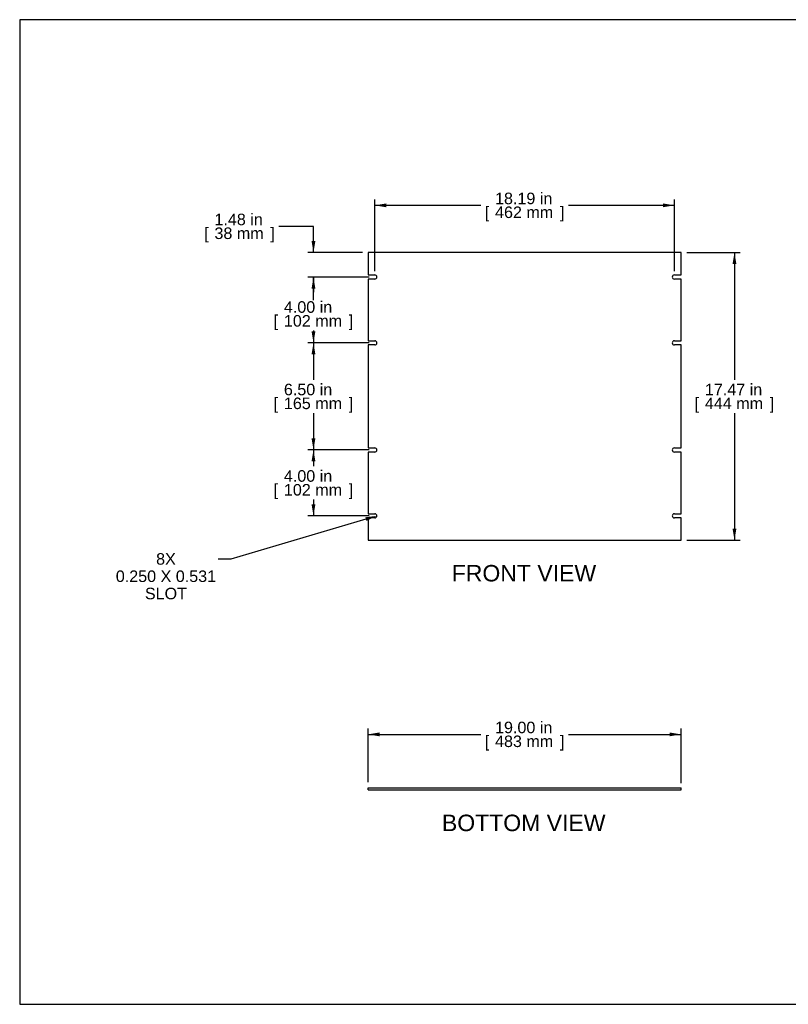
# Model space of a CAD drawing. Header units: inches. Extents: x 0 to 80, y 0 to 59.8.
# Tile 1 of 11: x 0 to 46.7, y 0 to 59.8. Entities that reach past the tile are written whole.
import ezdxf
from ezdxf import colors
from ezdxf.entities.mleader import LeaderData, LeaderLine
from ezdxf.enums import TextEntityAlignment as Align
from ezdxf.math import Vec2, Vec3

# ---------------------------------------------------------------- set-up
doc = ezdxf.new("R2010")
doc.units = ezdxf.units.IN
doc.header["$MEASUREMENT"] = 0
doc.layers.add('COM41835', color=7, linetype='Continuous')
doc.layers.add('Default', color=7, linetype='Continuous')
doc.styles.add('SEACAD_Arial', font='arial.ttf')
doc.dimstyles.new('WEB', dxfattribs={"dimtxt": 0.7, "dimasz": 0.7, "dimexe": 0.35, "dimexo": 0.35, "dimgap": 0.35, "dimtad": 0, "dimtih": 1, "dimtoh": 1, "dimzin": 4, "dimdsep": 46, "dimtxsty": 'SEACAD_Arial', "dimblk1": '_SE_FILLED', "dimblk2": '_SE_FILLED', "dimsah": 1, "dimcen": 0.35, "dimadec": 0, "dimazin": 0, "dimtfac": 1, "dimtofl": 0, "dimtmove": 0, "dimatfit": 3, "dimfxl": 1, "dimtolj": 1, "dimtzin": 4, "dimarcsym": 0})

# ---------------------------------------------------------------- blocks, each defined once
blk = doc.blocks.new('SE2')
at = {"layer": 'COM41835', "color": 7, "linetype": 'Continuous'}
for p, q in [((40.157, 45.643), (21.157, 45.643)), ((21.157, 45.643), (21.157, 44.284)), ((40.157, 44.284), (40.157, 45.643)), ((21.157, 44.284), (21.564, 44.284)), ((39.751, 44.284), (40.157, 44.284)), ((21.157, 44.034), (21.157, 40.284)), ((21.564, 44.034), (21.157, 44.034)), ((40.157, 44.034), (39.751, 44.034)), ((40.157, 40.284), (40.157, 44.034)), ((21.157, 40.284), (21.564, 40.284)), ((39.751, 40.284), (40.157, 40.284)), ((21.157, 40.034), (21.157, 33.784)), ((21.564, 40.034), (21.157, 40.034)), ((40.157, 40.034), (39.751, 40.034)), ((40.157, 33.784), (40.157, 40.034)), ((21.157, 33.784), (21.564, 33.784)), ((21.157, 33.534), (21.157, 29.784)), ((21.564, 33.534), (21.157, 33.534)), ((39.751, 33.784), (40.157, 33.784)), ((40.157, 33.534), (39.751, 33.534)), ((40.157, 29.784), (40.157, 33.534)), ((21.157, 29.784), (21.564, 29.784)), ((21.157, 29.534), (21.157, 28.175)), ((21.564, 29.534), (21.157, 29.534)), ((39.751, 29.784), (40.157, 29.784)), ((40.157, 29.534), (39.751, 29.534)), ((40.157, 28.175), (40.157, 29.534)), ((21.157, 28.175), (40.157, 28.175))]:
    blk.add_line(p, q, dxfattribs=at)
for centre, start, end in [((21.564, 44.159), 270, 90), ((39.751, 44.159), 90, 270), ((21.564, 40.159), 270, 90), ((39.751, 40.159), 90, 270), ((21.564, 33.659), 270, 90), ((39.751, 33.659), 90, 270), ((21.564, 29.659), 270, 90), ((39.751, 29.659), 90, 270)]:
    blk.add_arc(centre, 0.125, start, end, dxfattribs=at)
blk = doc.blocks.new('SE3')
at = {"layer": 'COM41835', "color": 7, "linetype": 'Continuous'}
for p, q in [((21.157, 13.141), (40.157, 13.141)), ((21.157, 13.016), (21.157, 13.141)), ((21.157, 13.016), (40.157, 13.016)), ((40.157, 13.016), (40.157, 13.141))]:
    blk.add_line(p, q, dxfattribs=at)
blk = doc.blocks.new('DMBLK36')
at = {"layer": 'Default', "linetype": 'Continuous', "transparency": 16777216}
for points in [[(21.857, 16.506), (21.157, 16.389), (21.857, 16.272)], [(39.457, 16.506), (39.457, 16.272), (40.157, 16.389)]]:
    blk.add_hatch(color=7, dxfattribs=at).paths.add_polyline_path(points)
at = {"layer": 'Default', "color": 7, "linetype": 'Continuous', "transparency": 16777216}
for p, q in [((21.157, 13.491), (21.157, 16.739)), ((21.157, 16.389), (27.993, 16.389)), ((33.322, 16.389), (40.157, 16.389)), ((40.157, 13.429), (40.157, 16.739))]:
    blk.add_line(p, q, dxfattribs=at)
at = {"layer": 'Default', "color": 7, "linetype": 'Continuous', "transparency": 16777216, "style": 'SEACAD_Arial'}
for s, p in [('19.00 in', (28.862, 17.159)), ('[', (28.238, 16.319)), ('483 mm', (28.862, 16.319)), (']', (32.803, 16.319))]:
    blk.add_text(s, height=0.7, dxfattribs=at).set_placement(p, align=Align.TOP_LEFT)
blk = doc.blocks.new('_SE_FILLED')
at = {"color": 0}
blk.add_line((0, 0), (-1, 0), dxfattribs=at)
blk.add_solid([(0, 0), (-1, -0.1665), (-1, 0.1665), (0, 0)], dxfattribs=at)
blk = doc.blocks.new('DMBLK37')
at = {"layer": 'Default', "linetype": 'Continuous', "transparency": 16777216}
for points in [[(17.721, 43.459), (17.954, 43.459), (17.837, 44.159)], [(17.721, 40.859), (17.837, 40.159), (17.954, 40.859)]]:
    blk.add_hatch(color=7, dxfattribs=at).paths.add_polyline_path(points)
at = {"layer": 'Default', "color": 7, "linetype": 'Continuous', "transparency": 16777216}
for p, q in [((21.214, 44.159), (17.487, 44.159)), ((17.837, 44.159), (17.837, 43.241)), ((17.837, 40.903), (17.837, 40.159)), ((21.214, 40.159), (17.487, 40.159))]:
    blk.add_line(p, q, dxfattribs=at)
at = {"layer": 'Default', "color": 7, "linetype": 'Continuous', "transparency": 16777216, "style": 'SEACAD_Arial'}
for s, p in [('4.00 in', (16.042, 42.688)), ('[', (15.418, 41.848)), ('102 mm', (16.042, 41.848)), (']', (19.983, 41.848))]:
    blk.add_text(s, height=0.7, dxfattribs=at).set_placement(p, align=Align.TOP_LEFT)
blk = doc.blocks.new('DMBLK38')
at = {"layer": 'Default', "linetype": 'Continuous', "transparency": 16777216}
for points in [[(17.721, 39.459), (17.954, 39.459), (17.837, 40.159)], [(17.721, 34.359), (17.837, 33.659), (17.954, 34.359)]]:
    blk.add_hatch(color=7, dxfattribs=at).paths.add_polyline_path(points)
at = {"layer": 'Default', "color": 7, "linetype": 'Continuous', "transparency": 16777216}
for p, q in [((21.214, 40.159), (17.487, 40.159)), ((17.837, 40.159), (17.837, 37.924)), ((17.837, 35.894), (17.837, 33.659)), ((21.214, 33.659), (17.487, 33.659))]:
    blk.add_line(p, q, dxfattribs=at)
at = {"layer": 'Default', "color": 7, "linetype": 'Continuous', "transparency": 16777216, "style": 'SEACAD_Arial'}
for s, p in [('6.50 in', (16.042, 37.679)), ('[', (15.418, 36.839)), ('165 mm', (16.042, 36.839)), (']', (19.983, 36.839))]:
    blk.add_text(s, height=0.7, dxfattribs=at).set_placement(p, align=Align.TOP_LEFT)
blk = doc.blocks.new('DMBLK39')
at = {"layer": 'Default', "linetype": 'Continuous', "transparency": 16777216}
for points in [[(17.721, 32.959), (17.954, 32.959), (17.837, 33.659)], [(17.721, 30.359), (17.837, 29.659), (17.954, 30.359)]]:
    blk.add_hatch(color=7, dxfattribs=at).paths.add_polyline_path(points)
at = {"layer": 'Default', "color": 7, "linetype": 'Continuous', "transparency": 16777216}
for p, q in [((21.214, 33.659), (17.487, 33.659)), ((17.837, 33.659), (17.837, 32.674)), ((17.837, 30.644), (17.837, 29.659)), ((21.214, 29.659), (17.487, 29.659))]:
    blk.add_line(p, q, dxfattribs=at)
at = {"layer": 'Default', "color": 7, "linetype": 'Continuous', "transparency": 16777216, "style": 'SEACAD_Arial'}
for s, p in [('4.00 in', (16.042, 32.429)), ('[', (15.418, 31.589)), ('102 mm', (16.042, 31.589)), (']', (19.983, 31.589))]:
    blk.add_text(s, height=0.7, dxfattribs=at).set_placement(p, align=Align.TOP_LEFT)
blk = doc.blocks.new('DMBLK40')
at = {"layer": 'Default', "linetype": 'Continuous', "transparency": 16777216}
for points in [[(17.721, 46.343), (17.837, 45.643), (17.954, 46.343)], [(17.721, 43.459), (17.954, 43.459), (17.837, 44.159)]]:
    blk.add_hatch(color=7, dxfattribs=at).paths.add_polyline_path(points)
at = {"layer": 'Default', "color": 7, "linetype": 'Continuous', "transparency": 16777216}
for p, q in [((17.837, 47.236), (15.737, 47.236)), ((17.837, 45.643), (17.837, 47.236)), ((20.807, 45.643), (17.487, 45.643)), ((21.214, 44.159), (17.487, 44.159)), ((17.837, 42.759), (17.837, 44.159))]:
    blk.add_line(p, q, dxfattribs=at)
at = {"layer": 'Default', "color": 7, "linetype": 'Continuous', "transparency": 16777216, "style": 'SEACAD_Arial'}
for s, p in [('1.48 in', (11.825, 48.006)), ('[', (11.201, 47.166)), ('38 mm', (11.825, 47.166)), (']', (15.218, 47.166))]:
    blk.add_text(s, height=0.7, dxfattribs=at).set_placement(p, align=Align.TOP_LEFT)
blk = doc.blocks.new('DMBLK41')
at = {"layer": 'Default', "linetype": 'Continuous', "transparency": 16777216}
for points in [[(22.264, 48.627), (21.564, 48.511), (22.264, 48.394)], [(39.051, 48.627), (39.051, 48.394), (39.751, 48.511)]]:
    blk.add_hatch(color=7, dxfattribs=at).paths.add_polyline_path(points)
at = {"layer": 'Default', "color": 7, "linetype": 'Continuous', "transparency": 16777216}
for p, q in [((21.564, 44.509), (21.564, 48.861)), ((27.993, 48.511), (21.564, 48.511)), ((39.751, 48.511), (33.322, 48.511)), ((39.751, 44.509), (39.751, 48.861))]:
    blk.add_line(p, q, dxfattribs=at)
at = {"layer": 'Default', "color": 7, "linetype": 'Continuous', "transparency": 16777216, "style": 'SEACAD_Arial'}
for s, p in [('18.19 in', (28.862, 49.281)), ('[', (28.238, 48.441)), ('462 mm', (28.862, 48.441)), (']', (32.803, 48.441))]:
    blk.add_text(s, height=0.7, dxfattribs=at).set_placement(p, align=Align.TOP_LEFT)
blk = doc.blocks.new('DMBLK42')
at = {"layer": 'Default', "linetype": 'Continuous', "transparency": 16777216}
for points in [[(43.516, 44.943), (43.399, 45.643), (43.283, 44.943)], [(43.516, 28.875), (43.283, 28.875), (43.399, 28.175)]]:
    blk.add_hatch(color=7, dxfattribs=at).paths.add_polyline_path(points)
at = {"layer": 'Default', "color": 7, "linetype": 'Continuous', "transparency": 16777216}
for p, q in [((40.507, 45.643), (43.749, 45.643)), ((43.399, 45.643), (43.399, 37.924)), ((43.399, 35.894), (43.399, 28.175)), ((40.507, 28.175), (43.749, 28.175))]:
    blk.add_line(p, q, dxfattribs=at)
at = {"layer": 'Default', "color": 7, "linetype": 'Continuous', "transparency": 16777216, "style": 'SEACAD_Arial'}
for s, p in [('17.47 in', (41.604, 37.679)), ('[', (40.98, 36.839)), ('444 mm', (41.604, 36.839)), (']', (45.545, 36.839))]:
    blk.add_text(s, height=0.7, dxfattribs=at).set_placement(p, align=Align.TOP_LEFT)

msp = doc.modelspace()

# ---------------------------------------------------------------- linework, layer by layer
at = {"layer": 'Default', "color": 7, "linetype": 'Continuous'}
for p, q in [((80, 59.783), (0, 59.783)), ((0, 59.783), (0, 0)), ((0, 0), (80, 0))]:
    msp.add_line(p, q, dxfattribs=at)

# ---------------------------------------------------------------- block references
at = {"layer": 'Default'}
for name in ['SE2', 'SE3']:
    msp.add_blockref(name, (0, 0), dxfattribs=at)

# ---------------------------------------------------------------- texts
at = {"layer": 'Default', "color": 7, "linetype": 'Continuous', "style": 'SEACAD_Arial'}
for s, p in [('FRONT VIEW', (26.233, 26.675)), ('BOTTOM VIEW', (25.636, 11.516))]:
    msp.add_text(s, height=1, dxfattribs=at).set_placement(p, align=Align.TOP_LEFT)

# ---------------------------------------------------------------- dimensions: what is measured, and where the dimension line sits
at = {"layer": 'Default', "color": 7, "linetype": 'Continuous'}
dim = msp.add_linear_dim(base=(21.564, 48.511), p1=(39.751, 44.159), p2=(21.564, 44.159), text='\\A1;<>', dimstyle='WEB', override={"dimpost": '\\X'}, dxfattribs=at)
dim.commit()
dim.dimension.update_dxf_attribs({"geometry": 'DMBLK41', "text_midpoint": (30.657, 48.511), "dimtype": 160})
for base, p1, p2, angle, picture, middle, dimtype in [((17.837, 45.643), (21.564, 44.159), (21.157, 45.643), 90, 'DMBLK40', (15.737, 47.236), 160), ((43.399, 45.643), (40.157, 45.643), (40.157, 28.175), 270, 'DMBLK42', (43.399, 36.909), 161), ((17.837, 44.159), (21.564, 44.159), (21.564, 40.159), 270, 'DMBLK37', (17.837, 41.918), 161), ((17.837, 40.159), (21.564, 40.159), (21.564, 33.659), 270, 'DMBLK38', (17.837, 36.909), 161), ((17.837, 33.659), (21.564, 33.659), (21.564, 29.659), 270, 'DMBLK39', (17.837, 31.659), 161), ((21.157, 16.389), (21.157, 13.141), (40.157, 13.079), 359.81153, 'DMBLK36', (30.657, 16.389), 161)]:
    dim = msp.add_linear_dim(base=base, p1=p1, p2=p2, angle=angle, text='\\A1;<>', dimstyle='WEB', override={"dimpost": '\\X'}, dxfattribs=at)
    dim.commit()
    dim.dimension.update_dxf_attribs({"geometry": picture, "text_midpoint": middle, "dimtype": dimtype})

# ---------------------------------------------------------------- leaders
ml = msp.add_multileader_mtext('Standard', dxfattribs=at)
ml.set_content('\\pxsm0.9;{\\fArial|c0|p34;\\W1.;8X\\P0.250 X 0.531\\PSLOT\\P}', color=7)
ml.set_leader_properties(linetype='ByLayer')
ml.build(insert=Vec2(0, 0))
ml.multileader.update_dxf_attribs({"dogleg_length": 0.756, "arrow_head_size": 0.7})
ctx = ml.context
ctx.base_point, ctx.char_height, ctx.arrow_head_size, ctx.landing_gap_size = Vec3(8.79, 27.392), 0.7, 0.7, 0.245
notes = []
notes.append((ctx, [(0, (1, 1, 0), (12.814, 27.035), (-1, 0), 0.756, [(0, [(21.689, 29.659)], 0, [])])]))
ctx.mtext.insert, ctx.mtext.alignment = Vec3(8.88, 27.392), 2
for ctx, leaders in notes:
    for number, flags, end, landing, length, lines in leaders:
        leader = LeaderData()
        leader.index, (leader.has_last_leader_line, leader.has_dogleg_vector, leader.attachment_direction) = number, flags
        leader.last_leader_point, leader.dogleg_vector, leader.dogleg_length = Vec3(end), Vec3(landing), length
        for number, points, colour, breaks in lines:
            line = LeaderLine()
            line.index, line.vertices, line.color, line.breaks = number, Vec3.list(points), colors.encode_raw_color(colour), breaks
            leader.lines.append(line)
        ctx.leaders.append(leader)

doc.saveas('drawing.dxf')
